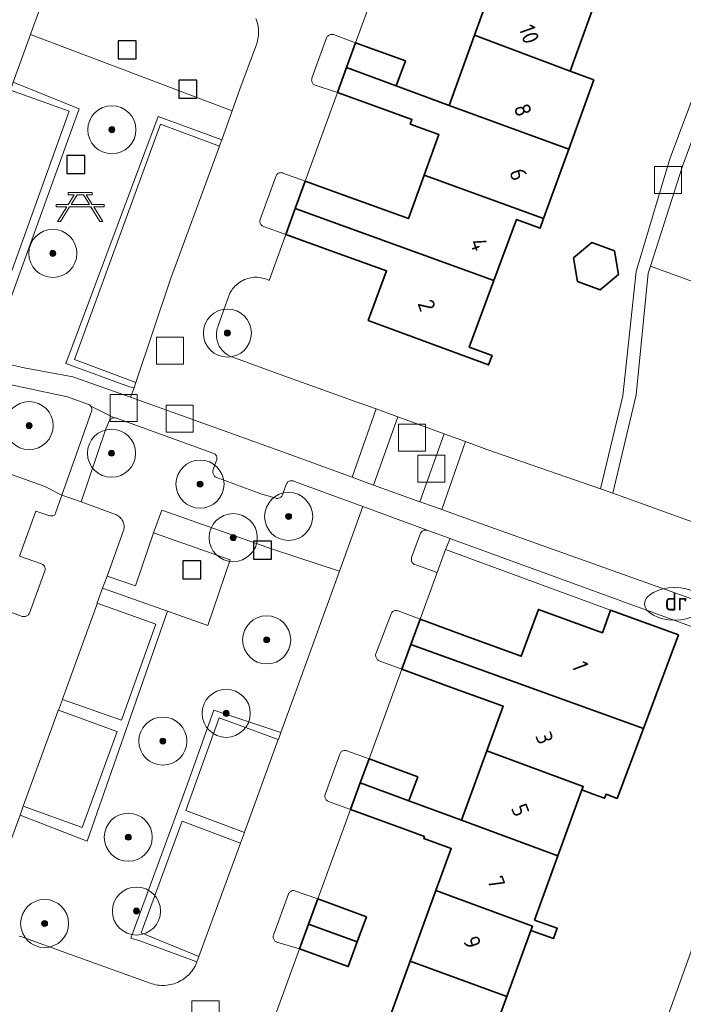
# Model space of a CAD drawing. Extents: x 154222 to 160093, y 456746 to 462495.
# Tile 211 of 254: x 158554 to 158609, y 461015 to 461097. Entities that reach past the tile are written whole.
import ezdxf
from ezdxf.enums import TextEntityAlignment as Align

# ---------------------------------------------------------------- set-up
doc = ezdxf.new("R2010")
doc.units = 0
doc.header["$LTSCALE"] = 0.75
doc.layers.get('0').update_dxf_attribs({"linetype": 'CONTINUOUS'})
for name, color, linetype, lineweight in [('B-XX-GR-BEPLANTING_CULTUUR_BODEMBEDEKKER-GV', 252, 'CONTINUOUS', 18), ('B-XX-GR-BEPLANTING_CULTUUR_BOSPLANTSOEN-GV', 252, 'CONTINUOUS', 18), ('B-XX-GR-BEPLANTING_CULTUUR_HEESTERS-GV', 252, 'CONTINUOUS', 18), ('B-XX-GR-BEPLANTING_CULTUUR_VASTE PLANTENVAK-GV', 252, 'CONTINUOUS', 18), ('B-XX-GR-BOOM-S', 252, 'CONTINUOUS', 25), ('B-XX-GR-HAAG-GV', 252, 'CONTINUOUS', 13), ('B-XX-IE-MEUBILAIR_WEGMEUBILAIR-S', 252, 'CONTINUOUS', 25), ('B-XX-OG-BEBOUWING-GV', 6, 'CONTINUOUS', 35), ('B-XX-OG-BEBOUWING-T18', 1, 'CONTINUOUS', 18), ('B-XX-OG-TERREIN_CULTUURSCHEIDING-GV', 252, 'CONTINUOUS', 18), ('B-XX-OG-TERREIN_ERF-GV', 252, 'CONTINUOUS', 18), ('B-XX-RI-DRAINAGE_PUT-S', 252, 'CONTINUOUS', 25), ('B-XX-RI-GWA_RIOOLPUT-S', 252, 'CONTINUOUS', 25), ('B-XX-VH-VERHARDING_BETONSTRAATSTEEN-GV', 252, 'CONTINUOUS', 18), ('B-XX-VH-VERHARDING_HALFVERHARDING-GV', 252, 'CONTINUOUS', 18), ('B-XX-VH-VERHARDING_STRAATBAKSTEEN-GV', 252, 'CONTINUOUS', 18), ('B-XX-VH-VERHARDING_TEGEL-GV', 252, 'CONTINUOUS', 18), ('B-XX-VH-VERHARDING_TEGEL_RUBBER-GV', 252, 'CONTINUOUS', 18)]:
    doc.layers.add(name, color=color, linetype=linetype, lineweight=lineweight)
doc.styles.add('NLCS-ISO', font='NLCS-ISO.ttf')
doc.styles.add('NLCS-ISO-M-T18', font='NLCS-ISO.ttf', dxfattribs={"height": 1.8})

# ---------------------------------------------------------------- blocks, each defined once
blk = doc.blocks.new('SRI-PUT_INSPECTIEPUT_RIOOLPUT-SO')
at = {"color": 0, "linetype": 'ByBlock', "lineweight": 18}
blk.add_lwpolyline([(-1.125, -1.125), (1.125, -1.125), (1.125, 1.125), (-1.125, 1.125)], close=True, dxfattribs=at)
blk = doc.blocks.new('SKL-WATER_DRAINAGEPUT-SO')
at = {"color": 0, "linetype": 'ByBlock', "lineweight": 18}
blk.add_ellipse((0, 0), major_axis=(2.5, 0), ratio=0.54, dxfattribs=at)
at = {"color": 0, "linetype": 'ByBlock', "lineweight": 18, "style": 'NLCS-ISO'}
blk.add_text('dr', height=1.5, dxfattribs=at).set_placement((0.117, 0.194), align=Align.MIDDLE_CENTER)
blk = doc.blocks.new('SIE-WEG_SPEELTOESTEL-SO')
at = {"flags": 128}
blk.add_lwpolyline([(-0.75, -0.75), (0.75, -0.75), (0.75, 0.75), (-0.75, 0.75)], close=True, dxfattribs=at)
blk = doc.blocks.new('SIE-WEG_PICKNICKTAFEL-SO')
at = {"color": 0, "linetype": 'ByBlock', "lineweight": 18}
for points in [[(-0.889, -0.2), (-1.639, -1.4), (-1.875, -1.4), (-1.125, -0.2), (-2, -0.2), (-2, 0), (-1, 0), (-0.5, 0.8), (-1, 0.8), (-1, 1), (1, 1), (1, 0.8), (0.5, 0.8), (1, 0), (2, 0), (2, -0.2), (1.125, -0.2), (1.875, -1.4), (1.639, -1.4), (0.889, -0.2)], [(-0.764, 0), (0.764, 0), (0.264, 0.8), (-0.264, 0.8)]]:
    blk.add_lwpolyline(points, close=True, dxfattribs=at)
blk = doc.blocks.new('SGR-BOOM_01-SO')
at = {"linetype": 'ByBlock', "lineweight": 18}
h = blk.add_hatch(color=0, dxfattribs=at)
h.dxf.hatch_style = 1
edge = h.paths.add_edge_path()
edge.add_arc((0, 0), 0.25, 0, 360)
at = {"color": 0, "linetype": 'ByBlock', "lineweight": 18}
for radius in [2, 0.25]:
    blk.add_circle((0, 0), radius, dxfattribs=at)

msp = doc.modelspace()

# ---------------------------------------------------------------- linework, layer by layer
at = {"layer": 'B-XX-GR-BEPLANTING_CULTUUR_BODEMBEDEKKER-GV'}
for points in [[(158559.117, 461089.405), (158553.644, 461091.614), (158553.41, 461090.968), (158558.305, 461089.217), (158551.321, 461069.913), (158546.418, 461071.698), (158546.116, 461070.859), (158546.53, 461070.71), (158551.813, 461069.211)], [(158570.982, 461086.82), (158565.685, 461088.761), (158558.007, 461068.202), (158563.301, 461066.279), (158563.686, 461066.187), (158563.837, 461066.622), (158558.739, 461068.544), (158565.889, 461088.117), (158570.792, 461086.293), (158570.805, 461086.329)], [(158562.154, 461063.676), (158562.089, 461063.685), (158562.025, 461063.685), (158561.96, 461063.677), (158561.897, 461063.661), (158561.837, 461063.638), (158561.78, 461063.608), (158561.726, 461063.571), (158561.678, 461063.527), (158561.636, 461063.478), (158561.346, 461062.762), (158559.288, 461056.688), (158562.237, 461055.606), (158562.319, 461055.563), (158562.398, 461055.513), (158562.472, 461055.457), (158562.541, 461055.394), (158562.604, 461055.326), (158562.661, 461055.253), (158562.712, 461055.174), (158562.755, 461055.092), (158562.792, 461055.007), (158562.821, 461054.918), (158562.842, 461054.828), (158562.856, 461054.736), (158562.861, 461054.643), (158562.859, 461054.55), (158562.848, 461054.457), (158562.83, 461054.366), (158562.813, 461054.305), (158561.442, 461050.516), (158563.799, 461049.71), (158565.315, 461054.116), (158566.002, 461056.006), (158575.287, 461052.732), (158580.772, 461050.932), (158582.713, 461056.319), (158577.034, 461058.404), (158576.975, 461058.429), (158576.914, 461058.447), (158576.851, 461058.457), (158576.787, 461058.459), (158576.724, 461058.453), (158576.662, 461058.439), (158576.602, 461058.417), (158576.545, 461058.388), (158576.492, 461058.352), (158576.444, 461058.31), (158576.402, 461058.262), (158576.367, 461058.211), (158576.073, 461057.399), (158576.06, 461057.338), (158576.039, 461057.279), (158576.011, 461057.223), (158575.976, 461057.172), (158575.935, 461057.125), (158575.888, 461057.084), (158575.836, 461057.049), (158575.78, 461057.021), (158575.721, 461057.001), (158575.66, 461056.988), (158575.598, 461056.983), (158575.536, 461056.986), (158575.483, 461056.995), (158574.25, 461057.359), (158570.494, 461058.743), (158570.441, 461058.784), (158570.393, 461058.832), (158570.351, 461058.885), (158570.316, 461058.942), (158570.287, 461059.003), (158570.266, 461059.067), (158570.253, 461059.133), (158570.248, 461059.201), (158570.251, 461059.268), (158570.262, 461059.334), (158570.276, 461059.387), (158570.57, 461060.209), (158570.584, 461060.264), (158570.591, 461060.32), (158570.589, 461060.377), (158570.58, 461060.433), (158570.563, 461060.487), (158570.538, 461060.538), (158570.507, 461060.586), (158570.469, 461060.628), (158570.425, 461060.665), (158570.377, 461060.695), (158570.336, 461060.714), (158562.226, 461063.657), (158562.216, 461063.66)], [(158566.481, 461047.602), (158561.077, 461049.508), (158560.635, 461048.286), (158560.624, 461048.262), (158565.507, 461046.519), (158562.649, 461038.53), (158557.736, 461040.247), (158557.399, 461039.363), (158562.268, 461037.579), (158562.292, 461037.581), (158559.36, 461029.596), (158554.474, 461031.36), (158554.205, 461030.622), (158559.785, 461028.465)], [(158575.909, 461037.509), (158570.314, 461039.375), (158568.011, 461032.845), (158563.434, 461020.397), (158564.163, 461020.168), (158568.921, 461018.409), (158568.922, 461018.412), (158569.082, 461018.85), (158564.276, 461020.823), (158567.689, 461030.119), (158572.549, 461028.307), (158572.885, 461029.192), (158568.005, 461031.025), (158570.767, 461038.728), (158575.692, 461036.918), (158575.697, 461036.932)]]:
    msp.add_lwpolyline(points, close=True, dxfattribs=at)
at = {"layer": 'B-XX-GR-BEPLANTING_CULTUUR_BOSPLANTSOEN-GV'}
msp.add_lwpolyline([(158627.737, 461068.636), (158606.654, 461076.305), (158606.467, 461075.724), (158605.458, 461065.614), (158603.531, 461057.407), (158614.579, 461053.43)], dxfattribs=at)
msp.add_lwpolyline([(158622.969, 461038.366), (158617.585, 461040.278), (158615.48, 461034.435), (158613.351, 461028.523), (158611.247, 461022.684), (158604.981, 461005.28), (158603.079, 461000), (158601.758, 460996.331), (158604.249, 460996.558), (158605.84, 460997.125), (158606.532, 460999.117), (158606.839, 461000), (158608.361, 461004.347), (158614.626, 461001.924), (158620.713, 461018.909), (158620.184, 461019.111), (158615.908, 461020.598), (158622.396, 461036.811)], close=True, dxfattribs=at)
at = {"layer": 'B-XX-GR-BEPLANTING_CULTUUR_HEESTERS-GV'}
for points in [[(158580.224, 461095.591), (158580.16, 461095.595), (158580.095, 461095.591), (158580.032, 461095.579), (158579.97, 461095.559), (158579.912, 461095.532), (158579.857, 461095.498), (158579.807, 461095.457), (158579.762, 461095.411), (158579.723, 461095.359), (158579.691, 461095.303), (158578.493, 461091.952), (158578.481, 461091.915), (158578.469, 461091.856), (158578.465, 461091.796), (158578.469, 461091.735), (158578.48, 461091.676), (158578.5, 461091.619), (158578.527, 461091.565), (158578.56, 461091.514), (158578.6, 461091.469), (158578.646, 461091.429), (158578.697, 461091.396), (158578.751, 461091.37), (158580.622, 461090.775), (158581.374, 461092.842), (158582.126, 461094.909), (158580.284, 461095.58)], [(158575.942, 461084.091), (158575.883, 461084.092), (158575.824, 461084.085), (158575.768, 461084.069), (158575.714, 461084.047), (158575.663, 461084.017), (158575.617, 461083.981), (158575.576, 461083.938), (158575.541, 461083.891), (158575.514, 461083.839), (158575.493, 461083.784), (158574.19, 461080.197), (158574.187, 461080.19), (158574.171, 461080.132), (158574.162, 461080.073), (158574.161, 461080.014), (158574.168, 461079.955), (158574.183, 461079.897), (158574.206, 461079.842), (158574.235, 461079.79), (158574.272, 461079.743), (158574.314, 461079.701), (158574.362, 461079.665), (158574.414, 461079.636), (158574.469, 461079.614), (158576.316, 461078.947), (158577.105, 461081.114), (158577.927, 461083.372), (158576.074, 461084.059), (158576.056, 461084.066), (158576, 461084.083)], [(158588.004, 461054.344), (158587.943, 461054.347), (158587.881, 461054.343), (158587.821, 461054.33), (158587.763, 461054.31), (158587.708, 461054.282), (158587.657, 461054.247), (158587.612, 461054.206), (158587.571, 461054.16), (158587.538, 461054.109), (158587.525, 461054.085), (158586.783, 461052.055), (158586.767, 461051.996), (158586.759, 461051.936), (158586.759, 461051.876), (158586.767, 461051.815), (158586.783, 461051.757), (158586.806, 461051.701), (158586.837, 461051.648), (158586.874, 461051.6), (158586.917, 461051.558), (158586.965, 461051.521), (158587.018, 461051.491), (158587.06, 461051.473), (158588.913, 461050.808), (158589.614, 461052.723), (158589.98, 461053.641), (158588.123, 461054.314), (158588.065, 461054.333)], [(158581.282, 461036.007), (158581.221, 461036.009), (158581.161, 461036.003), (158581.101, 461035.989), (158581.044, 461035.967), (158580.99, 461035.938), (158580.941, 461035.903), (158580.896, 461035.861), (158580.857, 461035.814), (158580.825, 461035.762), (158580.802, 461035.711), (158579.578, 461032.332), (158579.568, 461032.269), (158579.566, 461032.206), (158579.571, 461032.143), (158579.585, 461032.081), (158579.606, 461032.021), (158579.635, 461031.964), (158579.671, 461031.912), (158579.712, 461031.864), (158579.76, 461031.822), (158579.813, 461031.787), (158579.862, 461031.761), (158581.698, 461031.098), (158582.507, 461033.31), (158583.237, 461035.304), (158581.401, 461035.979), (158581.343, 461035.997)]]:
    msp.add_lwpolyline(points, close=True, dxfattribs=at)
at = {"layer": 'B-XX-GR-BEPLANTING_CULTUUR_VASTE PLANTENVAK-GV'}
msp.add_lwpolyline([(158552.574, 461047.847), (158554.391, 461047.166), (158554.454, 461047.152), (158554.517, 461047.147), (158554.582, 461047.149), (158554.645, 461047.16), (158554.706, 461047.178), (158554.765, 461047.203), (158554.82, 461047.236), (158554.871, 461047.275), (158554.916, 461047.321), (158554.956, 461047.372), (158554.988, 461047.425), (158554.989, 461047.428), (158556.268, 461050.95), (158556.286, 461051.007), (158556.295, 461051.066), (158556.297, 461051.126), (158556.291, 461051.185), (158556.277, 461051.243), (158556.255, 461051.298), (158556.226, 461051.35), (158556.191, 461051.398), (158556.149, 461051.441), (158556.102, 461051.478), (158556.05, 461051.508), (158555.995, 461051.531), (158555.982, 461051.535), (158554.147, 461052.174)], dxfattribs=at)
for points in [[(158585.556, 461047.652), (158585.498, 461047.658), (158585.439, 461047.656), (158585.382, 461047.646), (158585.326, 461047.629), (158585.273, 461047.604), (158585.224, 461047.572), (158585.18, 461047.534), (158585.142, 461047.49), (158585.109, 461047.441), (158585.084, 461047.388), (158585.079, 461047.374), (158583.802, 461044.051), (158583.791, 461043.989), (158583.787, 461043.926), (158583.792, 461043.864), (158583.804, 461043.802), (158583.824, 461043.743), (158583.852, 461043.686), (158583.886, 461043.633), (158583.927, 461043.586), (158583.974, 461043.544), (158584.025, 461043.508), (158584.08, 461043.479), (158585.97, 461042.771), (158586.722, 461044.825), (158587.492, 461046.927), (158585.667, 461047.616), (158585.613, 461047.638)], [(158577.004, 461024.342), (158576.945, 461024.346), (158576.886, 461024.342), (158576.828, 461024.33), (158576.773, 461024.31), (158576.72, 461024.282), (158576.672, 461024.249), (158576.629, 461024.208), (158576.592, 461024.163), (158576.561, 461024.112), (158576.54, 461024.065), (158575.293, 461020.64), (158575.276, 461020.583), (158575.267, 461020.524), (158575.265, 461020.465), (158575.272, 461020.406), (158575.286, 461020.348), (158575.309, 461020.293), (158575.338, 461020.241), (158575.374, 461020.194), (158575.416, 461020.152), (158575.463, 461020.115), (158575.515, 461020.086), (158575.57, 461020.064), (158575.576, 461020.062), (158577.454, 461019.504), (158578.209, 461021.567), (158578.971, 461023.65), (158577.117, 461024.311), (158577.061, 461024.33)]]:
    msp.add_lwpolyline(points, close=True, dxfattribs=at)
at = {"layer": 'B-XX-GR-HAAG-GV'}
for points in [[(158559.117, 461089.405), (158553.644, 461091.614), (158553.41, 461090.968), (158558.305, 461089.217), (158551.321, 461069.913), (158546.418, 461071.698), (158546.116, 461070.859), (158546.53, 461070.71), (158551.813, 461069.211)], [(158570.982, 461086.82), (158565.685, 461088.761), (158558.007, 461068.202), (158563.301, 461066.279), (158563.686, 461066.187), (158563.837, 461066.622), (158558.739, 461068.544), (158565.889, 461088.117), (158570.792, 461086.293), (158570.805, 461086.329)], [(158566.481, 461047.602), (158561.077, 461049.508), (158560.635, 461048.286), (158560.624, 461048.262), (158565.507, 461046.519), (158562.649, 461038.53), (158557.736, 461040.247), (158557.399, 461039.363), (158562.268, 461037.579), (158562.292, 461037.581), (158559.36, 461029.596), (158554.474, 461031.36), (158554.205, 461030.622), (158559.785, 461028.465)], [(158575.909, 461037.509), (158570.314, 461039.375), (158568.011, 461032.845), (158563.434, 461020.397), (158564.163, 461020.168), (158568.921, 461018.409), (158568.922, 461018.412), (158569.082, 461018.85), (158564.276, 461020.823), (158567.689, 461030.119), (158572.549, 461028.307), (158572.885, 461029.192), (158568.005, 461031.025), (158570.767, 461038.728), (158575.692, 461036.918), (158575.697, 461036.932)]]:
    msp.add_lwpolyline(points, close=True, dxfattribs=at)
at = {"layer": 'B-XX-OG-BEBOUWING-GV'}
for points in [[(158589.684, 461102.8), (158588.905, 461100.661), (158588.659, 461099.964), (158593.054, 461098.376), (158592.025, 461095.529), (158599.971, 461092.532), (158602.077, 461098.353), (158594.083, 461101.222)], [(158599.971, 461092.532), (158592.025, 461095.529), (158589.91, 461089.675), (158599.852, 461086.052), (158601.931, 461091.804)], [(158586.263, 461093.403), (158582.126, 461094.909), (158581.374, 461092.842), (158585.503, 461091.315)], [(158589.91, 461089.675), (158585.503, 461091.315), (158581.374, 461092.842), (158580.622, 461090.775), (158584.758, 461089.27), (158586.814, 461088.522), (158586.673, 461088.137), (158589.042, 461087.275), (158587.821, 461083.895), (158597.763, 461080.272), (158599.852, 461086.052)], [(158587.821, 461083.895), (158586.511, 461080.27), (158582.062, 461081.878), (158577.927, 461083.372), (158577.105, 461081.114), (158593.631, 461075.12), (158595.502, 461080.185), (158597.471, 461079.47), (158597.763, 461080.272)], [(158593.631, 461075.12), (158577.105, 461081.114), (158576.316, 461078.947), (158580.459, 461077.44), (158584.696, 461075.909), (158583.177, 461071.795), (158591.289, 461068.798), (158593.184, 461068.096), (158593.472, 461068.873), (158591.577, 461069.575)], [(158603.653, 461077.592), (158601.774, 461078.277), (158600.242, 461076.992), (158600.588, 461075.023), (158602.467, 461074.338), (158604, 461075.622)], [(158602.654, 461045.805), (158597.326, 461047.745), (158595.909, 461043.855), (158591.541, 461045.445), (158587.492, 461046.927), (158586.722, 461044.825), (158606.062, 461037.838), (158608.976, 461045.63), (158603.338, 461047.684)], [(158606.062, 461037.838), (158586.722, 461044.825), (158585.97, 461042.771), (158590.027, 461041.288), (158594.391, 461039.7), (158593.032, 461035.968), (158601.061, 461033.023), (158600.954, 461032.724), (158601.892, 461032.382), (158602.839, 461032.037), (158602.957, 461032.36), (158603.885, 461032.017)], [(158601.061, 461033.023), (158593.032, 461035.968), (158590.931, 461030.196), (158598.954, 461027.229), (158600.954, 461032.724)], [(158587.293, 461033.82), (158583.237, 461035.304), (158582.507, 461033.31), (158586.558, 461031.812)], [(158586.558, 461031.812), (158582.507, 461033.31), (158581.698, 461031.098), (158585.753, 461029.614), (158587.848, 461028.847), (158587.789, 461028.687), (158590.077, 461027.85), (158588.801, 461024.344), (158596.828, 461021.393), (158596.699, 461021.035), (158597.633, 461020.695), (158598.585, 461020.348), (158598.734, 461020.756), (158598.899, 461021.211), (158597.947, 461021.557), (158597.013, 461021.898), (158598.954, 461027.229), (158590.931, 461030.196)], [(158596.828, 461021.393), (158588.801, 461024.344), (158586.662, 461018.469), (158594.693, 461015.526), (158596.699, 461021.035)], [(158583.027, 461022.167), (158578.971, 461023.65), (158578.209, 461021.567), (158582.263, 461020.081)], [(158582.263, 461020.081), (158578.209, 461021.567), (158577.454, 461019.504), (158581.509, 461018.021)], [(158594.693, 461015.526), (158586.662, 461018.469), (158584.551, 461012.671), (158592.596, 461009.766), (158592.826, 461010.397)]]:
    msp.add_lwpolyline(points, close=True, dxfattribs=at)
at = {"layer": 'B-XX-OG-TERREIN_CULTUURSCHEIDING-GV'}
for points in [[(158557.064, 461101.019), (158555.279, 461096.157), (158555.071, 461095.579), (158571.852, 461089.237), (158572.501, 461091.04), (158573.882, 461094.764), (158573.93, 461094.914), (158573.97, 461095.066), (158574.002, 461095.22), (158574.026, 461095.375), (158574.043, 461095.532), (158574.051, 461095.689), (158574.052, 461095.846), (158574.044, 461096.003), (158574.028, 461096.16), (158574.005, 461096.315), (158573.974, 461096.47), (158573.935, 461096.622), (158573.888, 461096.772), (158573.833, 461096.92)], [(158530.379, 461067.322), (158556.262, 461057.984), (158557.674, 461057.257), (158559.857, 461063.368), (158560.171, 461064.306), (158560.18, 461064.364), (158560.181, 461064.422), (158560.175, 461064.48), (158560.16, 461064.536), (158560.138, 461064.59), (158560.108, 461064.641), (158560.09, 461064.664), (158560.072, 461064.687), (158560.03, 461064.727), (158559.984, 461064.762), (158559.932, 461064.79), (158559.893, 461064.805), (158558.154, 461065.442), (158541.558, 461068.951)], [(158554.141, 461020.556), (158554.28, 461020.522), (158558.397, 461019.038), (158565.03, 461016.646), (158565.177, 461016.595), (158565.327, 461016.553), (158565.479, 461016.518), (158565.633, 461016.49), (158565.787, 461016.471), (158565.943, 461016.459), (158566.099, 461016.456), (158566.255, 461016.461), (158566.41, 461016.473), (158566.564, 461016.494), (158566.718, 461016.522), (158566.869, 461016.558), (158567.019, 461016.602), (158567.166, 461016.654), (158567.31, 461016.713), (158567.451, 461016.78), (158567.589, 461016.853), (158567.722, 461016.934), (158567.851, 461017.021), (158567.976, 461017.115), (158568.095, 461017.215), (158568.21, 461017.321), (158568.319, 461017.432), (158568.421, 461017.549), (158568.518, 461017.672), (158568.608, 461017.799), (158568.692, 461017.931), (158568.769, 461018.066), (158568.838, 461018.205), (158568.895, 461018.334), (158568.921, 461018.409), (158564.163, 461020.168), (158563.434, 461020.397), (158568.011, 461032.845), (158570.314, 461039.375), (158575.909, 461037.509), (158577.274, 461041.225), (158580.772, 461050.932), (158575.287, 461052.732), (158566.002, 461056.006), (158565.315, 461054.116), (158571.681, 461051.872), (158569.838, 461046.417), (158566.481, 461047.602), (158559.785, 461028.465), (158554.205, 461030.622), (158553.323, 461028.202)]]:
    msp.add_lwpolyline(points, dxfattribs=at)
msp.add_lwpolyline([(158571.852, 461089.237), (158555.071, 461095.579), (158553.644, 461091.614), (158559.117, 461089.405), (158551.813, 461069.211), (158546.53, 461070.71), (158546.116, 461070.859), (158545.756, 461069.859), (158554.548, 461067.861), (158558.585, 461067.102), (158563.4, 461065.402), (158563.686, 461066.187), (158563.301, 461066.279), (158558.007, 461068.202), (158565.685, 461088.761), (158570.982, 461086.82)], close=True, dxfattribs=at)
at = {"layer": 'B-XX-OG-TERREIN_ERF-GV'}
for points in [[(158602.077, 461098.353), (158599.971, 461092.532), (158601.931, 461091.804), (158599.852, 461086.052), (158597.763, 461080.272), (158597.471, 461079.47), (158595.502, 461080.185), (158593.631, 461075.12), (158591.577, 461069.575), (158593.472, 461068.873), (158593.184, 461068.096), (158591.289, 461068.798), (158583.177, 461071.795), (158584.696, 461075.909), (158580.459, 461077.44), (158576.316, 461078.947), (158574.924, 461075.128), (158574.896, 461075.142), (158574.769, 461075.199), (158574.639, 461075.249), (158574.506, 461075.291), (158574.372, 461075.326), (158574.235, 461075.353), (158574.097, 461075.372), (158573.958, 461075.383), (158573.818, 461075.387), (158573.679, 461075.382), (158573.54, 461075.369), (158573.402, 461075.348), (158573.266, 461075.32), (158573.131, 461075.283), (158572.999, 461075.239), (158572.87, 461075.188), (158572.743, 461075.129), (158572.621, 461075.063), (158572.502, 461074.99), (158572.387, 461074.91), (158572.278, 461074.824), (158572.173, 461074.731), (158572.074, 461074.633), (158571.981, 461074.53), (158571.894, 461074.421), (158571.813, 461074.307), (158571.739, 461074.189), (158571.672, 461074.067), (158571.019, 461072.284), (158570.698, 461071.349), (158570.653, 461071.233), (158570.616, 461071.114), (158570.586, 461070.992), (158570.564, 461070.87), (158570.55, 461070.746), (158570.544, 461070.621), (158570.546, 461070.496), (158570.556, 461070.372), (158570.574, 461070.248), (158570.6, 461070.126), (158570.633, 461070.006), (158570.675, 461069.888), (158570.723, 461069.774), (158570.779, 461069.662), (158570.842, 461069.554), (158570.912, 461069.451), (158570.988, 461069.352), (158571.071, 461069.258), (158571.159, 461069.17), (158571.252, 461069.088), (158571.351, 461069.012), (158571.455, 461068.942), (158571.562, 461068.879), (158571.674, 461068.823), (158571.789, 461068.774), (158571.827, 461068.76), (158575.834, 461067.282), (158582.164, 461065.035), (158583.82, 461064.431), (158585.623, 461063.773), (158589.482, 461062.365), (158591.274, 461061.711), (158593.039, 461061.067), (158602.508, 461057.776), (158604.357, 461065.509), (158605.466, 461075.869), (158608.279, 461085.237), (158614.863, 461102.825)], [(158615.915, 461102.579), (158609.333, 461084.641), (158606.654, 461076.305), (158627.737, 461068.636)], [(158554.147, 461052.174), (158555.516, 461055.936), (158556.677, 461055.54), (158556.681, 461055.539), (158556.741, 461055.528), (158556.802, 461055.525), (158556.864, 461055.53), (158556.924, 461055.543), (158556.982, 461055.563), (158557.036, 461055.591), (158557.087, 461055.626), (158557.12, 461055.673), (158557.145, 461055.724), (158557.157, 461055.756), (158557.674, 461057.257), (158556.262, 461057.984), (158530.379, 461067.322)], [(158615.83, 461044.228), (158590.035, 461053.621), (158589.98, 461053.641), (158589.614, 461052.723), (158603.338, 461047.684), (158608.976, 461045.63), (158606.062, 461037.838), (158603.885, 461032.017), (158602.957, 461032.36), (158602.839, 461032.037), (158601.892, 461032.382), (158600.954, 461032.724), (158598.954, 461027.229), (158597.013, 461021.898), (158597.947, 461021.557), (158598.899, 461021.211), (158598.734, 461020.756), (158598.585, 461020.348), (158597.633, 461020.695), (158596.699, 461021.035), (158594.693, 461015.526), (158592.826, 461010.397)], [(158604.981, 461005.28), (158611.247, 461022.684)]]:
    msp.add_lwpolyline(points, dxfattribs=at)
for points in [[(158588.905, 461100.661), (158584.767, 461102.166), (158582.126, 461094.909), (158586.263, 461093.403), (158585.503, 461091.315), (158589.91, 461089.675), (158592.025, 461095.529), (158593.054, 461098.376), (158588.659, 461099.964)], [(158584.758, 461089.27), (158580.622, 461090.775), (158577.927, 461083.372), (158582.062, 461081.878), (158586.511, 461080.27), (158587.821, 461083.895), (158589.042, 461087.275), (158586.673, 461088.137), (158586.814, 461088.522)], [(158603.653, 461077.592), (158604, 461075.622), (158602.467, 461074.338), (158600.588, 461075.023), (158600.242, 461076.992), (158601.774, 461078.277)], [(158603.338, 461047.684), (158589.614, 461052.723), (158588.913, 461050.808), (158587.492, 461046.927), (158591.541, 461045.445), (158595.909, 461043.855), (158597.326, 461047.745), (158602.654, 461045.805)], [(158590.027, 461041.288), (158585.97, 461042.771), (158583.237, 461035.304), (158587.293, 461033.82), (158586.558, 461031.812), (158590.931, 461030.196), (158593.032, 461035.968), (158594.391, 461039.7)], [(158585.753, 461029.614), (158581.698, 461031.098), (158578.971, 461023.65), (158583.027, 461022.167), (158582.263, 461020.081), (158581.509, 461018.021), (158577.454, 461019.504), (158574.641, 461011.823), (158578.696, 461010.339), (158577.94, 461008.27), (158582.363, 461006.661), (158584.551, 461012.671), (158586.662, 461018.469), (158588.801, 461024.344), (158590.077, 461027.85), (158587.789, 461028.687), (158587.848, 461028.847)]]:
    msp.add_lwpolyline(points, close=True, dxfattribs=at)
at = {"layer": 'B-XX-VH-VERHARDING_BETONSTRAATSTEEN-GV'}
for points in [[(158558.305, 461089.217), (158553.41, 461090.968), (158553.407, 461090.957), (158546.42, 461071.703), (158546.418, 461071.698), (158551.321, 461069.913)], [(158570.792, 461086.293), (158565.889, 461088.117), (158558.739, 461068.544), (158563.837, 461066.622), (158563.841, 461066.633), (158566.712, 461075.233)], [(158565.507, 461046.519), (158560.624, 461048.262), (158560.616, 461048.242), (158560.609, 461048.22), (158557.746, 461040.276), (158557.736, 461040.247), (158562.649, 461038.53)], [(158562.268, 461037.579), (158557.399, 461039.363), (158557.39, 461039.338), (158554.474, 461031.36), (158559.36, 461029.596), (158562.292, 461037.581)], [(158575.692, 461036.918), (158570.767, 461038.728), (158568.005, 461031.025), (158572.885, 461029.192), (158572.891, 461029.207)], [(158572.549, 461028.307), (158567.689, 461030.119), (158564.276, 461020.823), (158569.082, 461018.85), (158572.543, 461028.291)]]:
    msp.add_lwpolyline(points, close=True, dxfattribs=at)
at = {"layer": 'B-XX-VH-VERHARDING_HALFVERHARDING-GV'}
msp.add_lwpolyline([(158614.863, 461102.825), (158608.279, 461085.237), (158605.466, 461075.869), (158604.357, 461065.509), (158602.508, 461057.776), (158603.531, 461057.407), (158605.458, 461065.614), (158606.467, 461075.724), (158606.654, 461076.305), (158609.333, 461084.641), (158615.915, 461102.579)], dxfattribs=at)
at = {"layer": 'B-XX-VH-VERHARDING_STRAATBAKSTEEN-GV'}
for points in [[(158573.833, 461096.92), (158573.888, 461096.772), (158573.935, 461096.622), (158573.974, 461096.47), (158574.005, 461096.315), (158574.028, 461096.16), (158574.044, 461096.003), (158574.052, 461095.846), (158574.051, 461095.689), (158574.043, 461095.532), (158574.026, 461095.375), (158574.002, 461095.22), (158573.97, 461095.066), (158573.93, 461094.914), (158573.882, 461094.764), (158572.501, 461091.04), (158571.852, 461089.237), (158570.982, 461086.82), (158570.805, 461086.329), (158570.792, 461086.293), (158566.712, 461075.233), (158563.841, 461066.633), (158563.837, 461066.622), (158563.686, 461066.187), (158563.4, 461065.402), (158576.131, 461060.84), (158581.824, 461058.742), (158583.82, 461064.431), (158582.164, 461065.035), (158575.834, 461067.282), (158571.827, 461068.76), (158571.789, 461068.774), (158571.674, 461068.823), (158571.562, 461068.879), (158571.455, 461068.942), (158571.351, 461069.012), (158571.252, 461069.088), (158571.159, 461069.17), (158571.071, 461069.258), (158570.988, 461069.352), (158570.912, 461069.451), (158570.842, 461069.554), (158570.779, 461069.662), (158570.723, 461069.774), (158570.675, 461069.888), (158570.633, 461070.006), (158570.6, 461070.126), (158570.574, 461070.248), (158570.556, 461070.372), (158570.546, 461070.496), (158570.544, 461070.621), (158570.55, 461070.746), (158570.564, 461070.87), (158570.586, 461070.992), (158570.616, 461071.114), (158570.653, 461071.233), (158570.698, 461071.349), (158571.019, 461072.284), (158571.672, 461074.067), (158571.739, 461074.189), (158571.813, 461074.307), (158571.894, 461074.421), (158571.981, 461074.53), (158572.074, 461074.633), (158572.173, 461074.731), (158572.278, 461074.824), (158572.387, 461074.91), (158572.502, 461074.99), (158572.621, 461075.063), (158572.743, 461075.129), (158572.87, 461075.188), (158572.999, 461075.239), (158573.131, 461075.283), (158573.266, 461075.32), (158573.402, 461075.348), (158573.54, 461075.369), (158573.679, 461075.382), (158573.818, 461075.387), (158573.958, 461075.383), (158574.097, 461075.372), (158574.235, 461075.353), (158574.372, 461075.326), (158574.506, 461075.291), (158574.639, 461075.249), (158574.769, 461075.199), (158574.896, 461075.142), (158574.924, 461075.128), (158576.316, 461078.947), (158574.469, 461079.614), (158574.414, 461079.636), (158574.362, 461079.665), (158574.314, 461079.701), (158574.272, 461079.743), (158574.235, 461079.79), (158574.206, 461079.842), (158574.183, 461079.897), (158574.168, 461079.955), (158574.161, 461080.014), (158574.162, 461080.073), (158574.171, 461080.132), (158574.187, 461080.19), (158574.19, 461080.197), (158575.493, 461083.784), (158575.514, 461083.839), (158575.541, 461083.891), (158575.576, 461083.938), (158575.617, 461083.981), (158575.663, 461084.017), (158575.714, 461084.047), (158575.768, 461084.069), (158575.824, 461084.085), (158575.883, 461084.092), (158575.942, 461084.091), (158576, 461084.083), (158576.056, 461084.066), (158576.074, 461084.059), (158577.927, 461083.372), (158580.622, 461090.775), (158578.751, 461091.37), (158578.697, 461091.396), (158578.646, 461091.429), (158578.6, 461091.469), (158578.56, 461091.514), (158578.527, 461091.565), (158578.5, 461091.619), (158578.48, 461091.676), (158578.469, 461091.735), (158578.465, 461091.796), (158578.469, 461091.856), (158578.481, 461091.915), (158578.493, 461091.952), (158579.691, 461095.303), (158579.723, 461095.359), (158579.762, 461095.411), (158579.807, 461095.457), (158579.857, 461095.498), (158579.912, 461095.532), (158579.97, 461095.559), (158580.032, 461095.579), (158580.095, 461095.591), (158580.16, 461095.595), (158580.224, 461095.591), (158580.284, 461095.58), (158582.126, 461094.909), (158584.767, 461102.166)], [(158553.644, 461091.614), (158555.071, 461095.579), (158555.279, 461096.157), (158557.064, 461101.019)], [(158614.579, 461053.43), (158603.531, 461057.407), (158602.508, 461057.776), (158593.039, 461061.067), (158591.274, 461061.711), (158589.285, 461056.062), (158591.343, 461055.317), (158610.229, 461048.584)], [(158553.323, 461028.202), (158554.205, 461030.622), (158554.474, 461031.36), (158557.39, 461039.338), (158557.399, 461039.363), (158557.736, 461040.247), (158557.746, 461040.276), (158560.609, 461048.22), (158560.616, 461048.242), (158560.624, 461048.262), (158560.635, 461048.286), (158561.077, 461049.508), (158561.442, 461050.516), (158562.813, 461054.305), (158562.83, 461054.366), (158562.848, 461054.457), (158562.859, 461054.55), (158562.861, 461054.643), (158562.856, 461054.736), (158562.842, 461054.828), (158562.821, 461054.918), (158562.792, 461055.007), (158562.755, 461055.092), (158562.712, 461055.174), (158562.661, 461055.253), (158562.604, 461055.326), (158562.541, 461055.394), (158562.472, 461055.457), (158562.398, 461055.513), (158562.319, 461055.563), (158562.237, 461055.606), (158559.288, 461056.688), (158557.674, 461057.257), (158557.157, 461055.756), (158557.145, 461055.724), (158557.12, 461055.673), (158557.087, 461055.626), (158557.036, 461055.591), (158556.982, 461055.563), (158556.924, 461055.543), (158556.864, 461055.53), (158556.802, 461055.525), (158556.741, 461055.528), (158556.681, 461055.539), (158556.677, 461055.54), (158555.516, 461055.936), (158554.147, 461052.174), (158555.982, 461051.535), (158555.995, 461051.531), (158556.05, 461051.508), (158556.102, 461051.478), (158556.149, 461051.441), (158556.191, 461051.398), (158556.226, 461051.35), (158556.255, 461051.298), (158556.277, 461051.243), (158556.291, 461051.185), (158556.297, 461051.126), (158556.295, 461051.066), (158556.286, 461051.007), (158556.268, 461050.95), (158554.989, 461047.428), (158554.988, 461047.425), (158554.956, 461047.372), (158554.916, 461047.321), (158554.871, 461047.275), (158554.82, 461047.236), (158554.765, 461047.203), (158554.706, 461047.178), (158554.645, 461047.16), (158554.582, 461047.149), (158554.517, 461047.147), (158554.454, 461047.152), (158554.391, 461047.166), (158552.574, 461047.847)], [(158574.641, 461011.823), (158577.454, 461019.504), (158575.576, 461020.062), (158575.57, 461020.064), (158575.515, 461020.086), (158575.463, 461020.115), (158575.416, 461020.152), (158575.374, 461020.194), (158575.338, 461020.241), (158575.309, 461020.293), (158575.286, 461020.348), (158575.272, 461020.406), (158575.265, 461020.465), (158575.267, 461020.524), (158575.276, 461020.583), (158575.293, 461020.64), (158576.54, 461024.065), (158576.561, 461024.112), (158576.592, 461024.163), (158576.629, 461024.208), (158576.672, 461024.249), (158576.72, 461024.282), (158576.773, 461024.31), (158576.828, 461024.33), (158576.886, 461024.342), (158576.945, 461024.346), (158577.004, 461024.342), (158577.061, 461024.33), (158577.117, 461024.311), (158578.971, 461023.65), (158581.698, 461031.098), (158579.862, 461031.761), (158579.813, 461031.787), (158579.76, 461031.822), (158579.712, 461031.864), (158579.671, 461031.912), (158579.635, 461031.964), (158579.606, 461032.021), (158579.585, 461032.081), (158579.571, 461032.143), (158579.566, 461032.206), (158579.568, 461032.269), (158579.578, 461032.332), (158580.802, 461035.711), (158580.825, 461035.762), (158580.857, 461035.814), (158580.896, 461035.861), (158580.941, 461035.903), (158580.99, 461035.938), (158581.044, 461035.967), (158581.101, 461035.989), (158581.161, 461036.003), (158581.221, 461036.009), (158581.282, 461036.007), (158581.343, 461035.997), (158581.401, 461035.979), (158583.237, 461035.304), (158585.97, 461042.771), (158584.08, 461043.479), (158584.025, 461043.508), (158583.974, 461043.544), (158583.927, 461043.586), (158583.886, 461043.633), (158583.852, 461043.686), (158583.824, 461043.743), (158583.804, 461043.802), (158583.792, 461043.864), (158583.787, 461043.926), (158583.791, 461043.989), (158583.802, 461044.051), (158585.079, 461047.374), (158585.084, 461047.388), (158585.109, 461047.441), (158585.142, 461047.49), (158585.18, 461047.534), (158585.224, 461047.572), (158585.273, 461047.604), (158585.326, 461047.629), (158585.382, 461047.646), (158585.439, 461047.656), (158585.498, 461047.658), (158585.556, 461047.652), (158585.613, 461047.638), (158585.667, 461047.616), (158587.492, 461046.927), (158588.913, 461050.808), (158587.06, 461051.473), (158587.018, 461051.491), (158586.965, 461051.521), (158586.917, 461051.558), (158586.874, 461051.6), (158586.837, 461051.648), (158586.806, 461051.701), (158586.783, 461051.757), (158586.767, 461051.815), (158586.759, 461051.876), (158586.759, 461051.936), (158586.767, 461051.996), (158586.783, 461052.055), (158587.525, 461054.085), (158587.538, 461054.109), (158587.571, 461054.16), (158587.612, 461054.206), (158587.657, 461054.247), (158587.708, 461054.282), (158587.763, 461054.31), (158587.821, 461054.33), (158587.881, 461054.343), (158587.943, 461054.347), (158588.004, 461054.344), (158588.065, 461054.333), (158582.713, 461056.319), (158580.772, 461050.932), (158577.274, 461041.225), (158575.909, 461037.509), (158575.697, 461036.932), (158575.692, 461036.918), (158572.891, 461029.207), (158572.885, 461029.192), (158572.549, 461028.307), (158572.543, 461028.291), (158569.082, 461018.85), (158568.922, 461018.412), (158568.921, 461018.409), (158568.895, 461018.334), (158568.838, 461018.205), (158568.769, 461018.066), (158568.692, 461017.931), (158568.608, 461017.799), (158568.518, 461017.672), (158568.421, 461017.549), (158568.319, 461017.432), (158568.21, 461017.321), (158568.095, 461017.215), (158567.976, 461017.115), (158567.851, 461017.021), (158567.722, 461016.934), (158567.589, 461016.853), (158567.451, 461016.78), (158567.31, 461016.713), (158567.166, 461016.654), (158567.019, 461016.602), (158566.869, 461016.558), (158566.718, 461016.522), (158566.564, 461016.494), (158566.41, 461016.473), (158566.255, 461016.461), (158566.099, 461016.456), (158565.943, 461016.459), (158565.787, 461016.471), (158565.633, 461016.49), (158565.479, 461016.518), (158565.327, 461016.553), (158565.177, 461016.595), (158565.03, 461016.646), (158558.397, 461019.038), (158554.28, 461020.522), (158554.141, 461020.556)]]:
    msp.add_lwpolyline(points, dxfattribs=at)
for points in [[(158585.623, 461063.773), (158583.82, 461064.431), (158581.824, 461058.742), (158583.214, 461058.23), (158583.62, 461058.085)], [(158589.482, 461062.365), (158585.623, 461063.773), (158583.62, 461058.085), (158587.478, 461056.709)], [(158591.274, 461061.711), (158589.482, 461062.365), (158587.478, 461056.709), (158588.86, 461056.216), (158589.285, 461056.062)]]:
    msp.add_lwpolyline(points, close=True, dxfattribs=at)
at = {"layer": 'B-XX-VH-VERHARDING_TEGEL-GV'}
for points in [[(158610.229, 461048.584), (158591.343, 461055.317), (158589.285, 461056.062), (158588.86, 461056.216), (158587.478, 461056.709), (158583.62, 461058.085), (158583.214, 461058.23), (158581.824, 461058.742), (158576.131, 461060.84), (158563.4, 461065.402), (158558.585, 461067.102), (158554.548, 461067.861), (158545.756, 461069.859)], [(158541.558, 461068.951), (158558.154, 461065.442), (158559.893, 461064.805), (158559.932, 461064.79), (158559.984, 461064.762), (158560.03, 461064.727), (158560.072, 461064.687), (158560.09, 461064.664), (158562.025, 461063.685), (158562.089, 461063.685), (158562.154, 461063.676), (158562.216, 461063.66), (158562.226, 461063.657), (158570.336, 461060.714), (158570.377, 461060.695), (158570.425, 461060.665), (158570.469, 461060.628), (158570.507, 461060.586), (158570.538, 461060.538), (158570.563, 461060.487), (158570.58, 461060.433), (158570.589, 461060.377), (158570.591, 461060.32), (158570.584, 461060.264), (158570.57, 461060.209), (158570.276, 461059.387), (158570.262, 461059.334), (158570.251, 461059.268), (158570.248, 461059.201), (158570.253, 461059.133), (158570.266, 461059.067), (158570.287, 461059.003), (158570.316, 461058.942), (158570.351, 461058.885), (158570.393, 461058.832), (158570.441, 461058.784), (158570.494, 461058.743), (158574.25, 461057.359), (158575.483, 461056.995), (158575.536, 461056.986), (158575.598, 461056.983), (158575.66, 461056.988), (158575.721, 461057.001), (158575.78, 461057.021), (158575.836, 461057.049), (158575.888, 461057.084), (158575.935, 461057.125), (158575.976, 461057.172), (158576.011, 461057.223), (158576.039, 461057.279), (158576.06, 461057.338), (158576.073, 461057.399), (158576.367, 461058.211), (158576.402, 461058.262), (158576.444, 461058.31), (158576.492, 461058.352), (158576.545, 461058.388), (158576.602, 461058.417), (158576.662, 461058.439), (158576.724, 461058.453), (158576.787, 461058.459), (158576.851, 461058.457), (158576.914, 461058.447), (158576.975, 461058.429), (158577.034, 461058.404), (158582.713, 461056.319), (158588.065, 461054.333), (158588.123, 461054.314), (158589.98, 461053.641), (158590.035, 461053.621), (158615.83, 461044.228)]]:
    msp.add_lwpolyline(points, dxfattribs=at)
msp.add_lwpolyline([(158562.025, 461063.685), (158560.09, 461064.664), (158560.108, 461064.641), (158560.138, 461064.59), (158560.16, 461064.536), (158560.175, 461064.48), (158560.181, 461064.422), (158560.18, 461064.364), (158560.171, 461064.306), (158559.857, 461063.368), (158557.674, 461057.257), (158559.288, 461056.688), (158561.346, 461062.762), (158561.636, 461063.478), (158561.678, 461063.527), (158561.726, 461063.571), (158561.78, 461063.608), (158561.837, 461063.638), (158561.897, 461063.661), (158561.96, 461063.677)], close=True, dxfattribs=at)
at = {"layer": 'B-XX-VH-VERHARDING_TEGEL_RUBBER-GV'}
msp.add_lwpolyline([(158571.681, 461051.872), (158565.315, 461054.116), (158563.799, 461049.71), (158561.442, 461050.516), (158561.077, 461049.508), (158566.481, 461047.602), (158569.838, 461046.417)], close=True, dxfattribs=at)

# ---------------------------------------------------------------- block references
at = {"layer": 'B-XX-GR-BOOM-S'}
for p in [(158561.843, 461087.662), (158556.932, 461077.372), (158571.455, 461070.742), (158554.962, 461063.043), (158561.817, 461060.744), (158569.179, 461058.173), (158576.552, 461055.483), (158571.94, 461053.719), (158574.724, 461045.212), (158571.356, 461039.099), (158566.085, 461036.787), (158563.209, 461028.789), (158563.891, 461022.645), (158556.248, 461021.608)]:
    msp.add_blockref('SGR-BOOM_01-SO', p, dxfattribs=at)
at = {"layer": 'B-XX-IE-MEUBILAIR_WEGMEUBILAIR-S'}
for name, p in [('SIE-WEG_SPEELTOESTEL-SO', (158563.121, 461094.304)), ('SIE-WEG_SPEELTOESTEL-SO', (158568.154, 461091.049)), ('SIE-WEG_SPEELTOESTEL-SO', (158558.841, 461084.76)), ('SIE-WEG_PICKNICKTAFEL-SO', (158559.209, 461081.439)), ('SIE-WEG_SPEELTOESTEL-SO', (158574.38, 461052.676)), ('SIE-WEG_SPEELTOESTEL-SO', (158568.499, 461051.036))]:
    msp.add_blockref(name, p, dxfattribs=at)
at = {"layer": 'B-XX-RI-DRAINAGE_PUT-S'}
msp.add_blockref('SKL-WATER_DRAINAGEPUT-SO', (158608.664, 461048.21), dxfattribs=at)
at = {"layer": 'B-XX-RI-GWA_RIOOLPUT-S'}
for p in [(158608.109, 461083.473), (158566.69, 461069.269), (158562.832, 461064.503), (158567.477, 461063.629), (158586.821, 461062.033), (158588.426, 461059.463), (158569.634, 461014.062)]:
    msp.add_blockref('SRI-PUT_INSPECTIEPUT_RIOOLPUT-SO', p, dxfattribs=at)

# ---------------------------------------------------------------- texts
at = {"layer": 'B-XX-OG-BEBOUWING-T18', "style": 'NLCS-ISO-M-T18'}
for s, rotation, p in [('10', 289.5, (158596.554, 461095.623)), ('8', 289.5, (158596.035, 461089.3)), ('6', 289.5, (158595.67, 461083.95)), ('4', 289.5, (158592.39, 461078.114)), ('2', 289.5, (158588.039, 461073.042)), ('1', 290.4, (158600.824, 461043.05)), ('3', 290.4, (158597.84, 461037.05)), ('5', 290.4, (158595.826, 461031.05)), ('7', 290.4, (158593.826, 461025.05)), ('9', 290.4, (158591.824, 461020.05))]:
    msp.add_text(s, height=1.35, rotation=rotation, dxfattribs=at).set_placement(p, align=Align.MIDDLE_CENTER)

doc.saveas('drawing.dxf')
